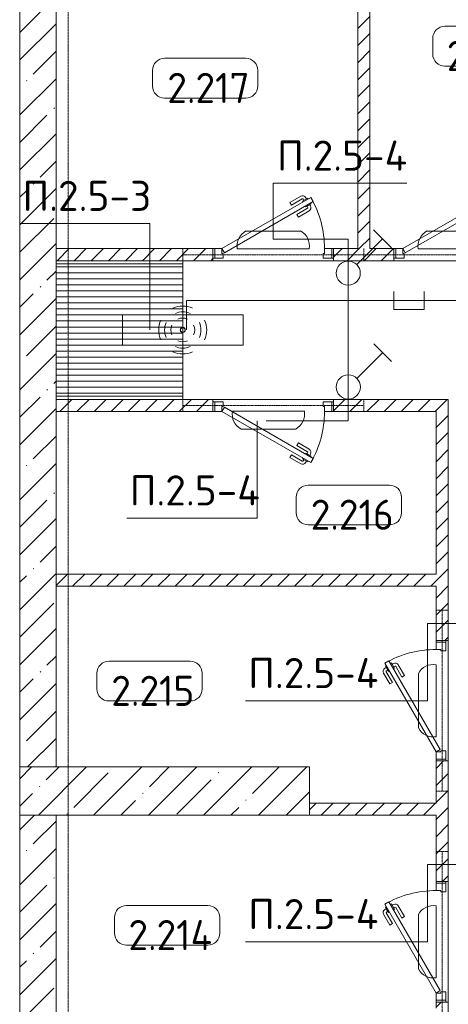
# Model space of a CAD drawing. Header units: millimetres. Extents: x -32229 to 288056, y -13689 to 125138.
# Tile 67 of 193: x -22066 to -18513, y 79131 to 87300. Entities that reach past the tile are written whole.
import ezdxf

# ---------------------------------------------------------------- set-up
doc = ezdxf.new("R2010")
doc.units = ezdxf.units.MM
doc.linetypes.add('3_ Штрих_ 1 х 1 мм', pattern=[2, 1, -1])
doc.linetypes.add('ADSK_Линия сетки', pattern=[25, 20, -2.5, 0, -2.5])
for name, color, linetype, lineweight in [('A-ANNO-NOTE', 7, 'Continuous', 18), ('A-AREA-IDEN', 7, 'Continuous', 9), ('A-DETL-THIN', 7, 'Continuous', 9), ('A-DOOR', 7, 'Continuous', 18), ('A-DOOR-FRAM', 7, 'Continuous', 9), ('A-FLOR', 7, 'Continuous', 18), ('A-WALL', 7, 'Continuous', 18), ('A-WALL-PATT', 7, 'Continuous', 40), ('G-ANNO-TEXT', 7, 'Continuous', 9), ('I-WALL', 7, 'Continuous', 18), ('M-EQPM', 7, 'Continuous', 18), ('S-BEAM', 7, 'Continuous', 18), ('S-COLS', 7, 'Continuous', 18), ('S-GRID', 7, 'Continuous', 9)]:
    doc.layers.add(name, color=color, linetype=linetype, lineweight=lineweight)
doc.layers.add('A-DETL', color=7, linetype='Continuous', lineweight=9, true_color=0x00a600)
doc.styles.add('GOST Common_4', font='GOST_Common.ttf', dxfattribs={"height": 250})
doc.styles.add('ISOCPEUR', font='isocpeur.ttf', dxfattribs={"height": 250})
pattern_1 = [(45, (0, 0), (-70.71068, 70.71068), [])]
pattern_2 = [(45, (0, 0), (-228.0985, 228.0985), []), (45, (228.1, 0), (-228.0985, 228.0985), [403.225, -80.645, 6.706, -73.939])]

# ---------------------------------------------------------------- blocks, each defined once
blk = doc.blocks.new('АР_Дверь однопольная - 1000х2100h_850__Кладовая-4627048--02 ЭО')
at = {"layer": 'A-DOOR', "color": 253, "lineweight": 13, "true_color": 0xaaaaaa}
for p, q in [((311.1, 475), (-425, 50)), ((-405, 15.4), (331.1, 440.4)), ((331.1, 440.4), (311.1, 475)), ((-425, 50), (-405, 15.4))]:
    blk.add_line(p, q, dxfattribs=at)
at = {"layer": 'A-DOOR', "color": 253, "lineweight": 5, "true_color": 0xaaaaaa}
for p, q in [((138.9, 433.3), (227.7, 484.6)), ((151.4, 411.7), (138.9, 433.3)), ((151.4, 411.7), (240.2, 462.9)), ((285.5, 469.4), (242.2, 444.4)), ((242.2, 444.4), (246.2, 437.5)), ((253, 450.7), (247, 461.1)), ((274.6, 463.2), (268.6, 473.6)), ((313.5, 420.9), (270.2, 395.9)), ((289.5, 462.5), (285.5, 469.4)), ((302.6, 414.7), (308.7, 404.3)), ((309.5, 427.9), (313.5, 420.9)), ((196.4, 333.7), (285.2, 385)), ((196.4, 333.7), (208.9, 312.1)), ((208.9, 312.1), (297.7, 363.3)), ((270.2, 395.9), (266.2, 402.9)), ((281, 402.2), (287, 391.8))]:
    blk.add_line(p, q, dxfattribs=at)
for centre, radius, start, end in [((242.7, 458.6), 30, 30, 120), ((242.7, 458.6), 4.99, 30, 120), ((-425, 50), 850, 360, 30), ((282.7, 389.3), 4.99, 300, 30), ((282.7, 389.3), 30, 300, 30)]:
    blk.add_arc(centre, radius, start, end, dxfattribs=at)
at = {"layer": 'A-DOOR-FRAM', "color": 253, "lineweight": 13, "true_color": 0xaaaaaa}
for p, q in [((-485, 50), (-500, 50)), ((-425, 50), (-485, 50)), ((-485, 50), (-485, -30)), ((-425, 10), (-425, 50)), ((-415, 10), (-425, 10)), ((-415, -30), (-415, 10)), ((425, 10), (415, 10)), ((415, 10), (415, -30)), ((485, 50), (425, 50)), ((425, 50), (425, 10)), ((485, -30), (485, 50)), ((485, 50), (500, 50)), ((-485, -30), (-500, -30)), ((-485, -30), (-415, -30)), ((415, -30), (485, -30)), ((485, -30), (500, -30))]:
    blk.add_line(p, q, dxfattribs=at)
blk = doc.blocks.new('АР_Дверь однопольная - 1000х2100h_850__Кладовая-4711580--02 ЭО')
at = {"layer": 'A-DOOR', "color": 253, "lineweight": 13, "true_color": 0xaaaaaa}
for p, q in [((-311.1, 475), (-331.1, 440.4)), ((-331.1, 440.4), (405, 15.4)), ((425, 50), (-311.1, 475)), ((405, 15.4), (425, 50))]:
    blk.add_line(p, q, dxfattribs=at)
at = {"layer": 'A-DOOR', "color": 253, "lineweight": 5, "true_color": 0xaaaaaa}
for p, q in [((-309.5, 427.9), (-313.5, 420.9)), ((-313.5, 420.9), (-270.2, 395.9)), ((-302.6, 414.7), (-308.7, 404.3)), ((-289.5, 462.5), (-285.5, 469.4)), ((-285.5, 469.4), (-242.2, 444.4)), ((-274.6, 463.2), (-268.6, 473.6)), ((-253, 450.7), (-247, 461.1)), ((-242.2, 444.4), (-246.2, 437.5)), ((-151.4, 411.7), (-240.2, 462.9)), ((-138.9, 433.3), (-227.7, 484.6)), ((-151.4, 411.7), (-138.9, 433.3)), ((-208.9, 312.1), (-297.7, 363.3)), ((-281, 402.2), (-287, 391.8)), ((-196.4, 333.7), (-285.2, 385)), ((-270.2, 395.9), (-266.2, 402.9)), ((-196.4, 333.7), (-208.9, 312.1))]:
    blk.add_line(p, q, dxfattribs=at)
for centre, radius, start, end in [((425, 50), 850, 150, 180), ((-242.7, 458.6), 30, 60, 150), ((-242.7, 458.6), 4.99, 60, 150), ((-282.7, 389.3), 30, 150, 240), ((-282.7, 389.3), 4.99, 150, 240)]:
    blk.add_arc(centre, radius, start, end, dxfattribs=at)
at = {"layer": 'A-DOOR-FRAM', "color": 253, "lineweight": 13, "true_color": 0xaaaaaa}
for p, q in [((-485, 50), (-500, 50)), ((-425, 50), (-485, 50)), ((-485, 50), (-485, -30)), ((-425, 10), (-425, 50)), ((-415, 10), (-425, 10)), ((-415, -30), (-415, 10)), ((425, 10), (415, 10)), ((415, 10), (415, -30)), ((485, 50), (425, 50)), ((425, 50), (425, 10)), ((485, -30), (485, 50)), ((485, 50), (500, 50)), ((-485, -30), (-500, -30)), ((-485, -30), (-415, -30)), ((415, -30), (485, -30)), ((485, -30), (500, -30))]:
    blk.add_line(p, q, dxfattribs=at)
blk = doc.blocks.new('АР_Приямок - ПР-2_1050х1100-V85--02 ЭО')
at = {"layer": 'M-EQPM', "lineweight": 5, "true_color": 0xaaaaaa}
h = blk.add_hatch(dxfattribs=at)
h.set_pattern_fill('FP_31', color=253, style=0, pattern_type=2)
h.set_pattern_definition([(90, (0, 0), (-50, 3e-15), [])])
h.paths.add_polyline_path([(1100, 525), (0, 525), (0, -525), (1100, -525), (1100, 95.3)])
at = {"layer": 'M-EQPM', "color": 253, "lineweight": 13, "true_color": 0xaaaaaa}
for p, q in [((0, -525), (0, 525)), ((0, 525), (1100, 525)), ((0, 525), (0, -525)), ((1100, 525), (1100, -525)), ((1100, -525), (1100, 525))]:
    blk.add_line(p, q, dxfattribs=at)
blk = doc.blocks.new('КР_Колонна_ЖБ_Прямоугольная - 400x2400h_B40-V111--02 ЭО')
at = {"layer": 'S-COLS', "lineweight": 5, "true_color": 0xaaaaaa}
h = blk.add_hatch(dxfattribs=at)
h.set_pattern_fill('FP_33', color=253, style=0, pattern_type=2)
h.set_pattern_definition([(315, (-80900, -20864.67), (228.0985, 228.0985), []), (315, (-80900, -21092.76), (228.0985, 228.0985), [403.225, -80.645, 6.706, -73.939])])
h.paths.add_polyline_path([(-200, 1200), (-200, -1200), (200, -1200), (200, 1200)])
at = {"layer": 'S-COLS', "color": 253, "lineweight": 15, "true_color": 0xaaaaaa}
for p, q in [((200, 1200), (-200, 1200)), ((-200, 1200), (-200, -1200)), ((200, -1200), (200, 1200)), ((-200, -1200), (200, -1200))]:
    blk.add_line(p, q, dxfattribs=at)
blk = doc.blocks.new('АР_Перемычка - 100_Уx1_75x5__250-250-6683530--02 ЭО')
at = {"layer": 'S-BEAM', "color": 9, "linetype": '3_ Штрих_ 1 х 1 мм', "lineweight": 15, "true_color": 0xc4c4c4}
for p, q in [((-750, 50), (-750, -50)), ((750, 50), (750, -50)), ((-750, 0), (750, 0))]:
    blk.add_line(p, q, dxfattribs=at)
blk = doc.blocks.new('Наметкина 10_РД_АР_П_rvt-1--02 ЭО')
at = {"layer": 'A-WALL-PATT', "lineweight": 5, "true_color": 0xaaaaaa}
h = blk.add_hatch(dxfattribs=at)
h.set_pattern_fill('FP_2', color=253, style=0, pattern_type=2)
h.set_pattern_definition(pattern_1)
h.paths.add_polyline_path([(-19164.7, 85400), (-19164.7, 88600), (-19264.7, 88600), (-19264.7, 85400)])
h = blk.add_hatch(dxfattribs=at)
h.set_pattern_fill('FP_3', color=253, style=0, pattern_type=2)
h.set_pattern_definition(pattern_2)
h.paths.add_polyline_path([(-22064.7, 81100), (-21764.7, 81100), (-21764.7, 88400), (-22064.7, 88400), (-22064.7, 81100)])
h = blk.add_hatch(dxfattribs=at)
h.set_pattern_fill('FP_2', color=253, style=0, pattern_type=2)
h.set_pattern_definition(pattern_1)
h.paths.add_polyline_path([(-15389.7, 85300), (-15389.7, 85400), (-16114.7, 85400), (-16114.7, 85300), (-15944.9, 85300)])
h.paths.add_polyline_path([(-17964.7, 85300), (-17114.7, 85300), (-17114.7, 85400), (-17964.7, 85400)])
h.paths.add_polyline_path([(-20464.7, 85300), (-20464.7, 85400), (-21764.7, 85400), (-21764.7, 85300)])
h.paths.add_polyline_path([(-18964.7, 85300), (-18964.7, 85400), (-19464.7, 85400), (-19464.7, 85300)])
h = blk.add_hatch(dxfattribs=at)
h.set_pattern_fill('FP_2', color=253, style=0, pattern_type=2)
h.set_pattern_definition(pattern_1)
h.paths.add_polyline_path([(-19464.7, 84050), (-18614.7, 84050), (-18614.7, 84150), (-19464.7, 84150)])
h.paths.add_polyline_path([(-21144.4, 84050), (-20464.7, 84050), (-20464.7, 84150), (-21764.7, 84150), (-21764.7, 84050)])
h = blk.add_hatch(dxfattribs=at)
h.set_pattern_fill('FP_2', color=253, style=0, pattern_type=2)
h.set_pattern_definition(pattern_1)
h.paths.add_polyline_path([(-18614.7, 75750), (-18514.7, 75750), (-18514.7, 76000), (-18614.7, 76000)])
h.paths.add_polyline_path([(-18544.7, 77000), (-18514.7, 77000), (-18514.7, 77550), (-18614.7, 77550), (-18614.7, 77000)])
h.paths.add_polyline_path([(-18514.7, 78550), (-18514.7, 79150), (-18614.7, 79150), (-18614.7, 78550), (-18544.7, 78550)])
h.paths.add_polyline_path([(-18614.7, 80150), (-18514.7, 80150), (-18514.7, 81150), (-18614.7, 81150), (-18614.7, 80700)])
h.paths.add_polyline_path([(-18614.7, 82150), (-18514.7, 82150), (-18514.7, 84150), (-18614.7, 84150), (-18614.7, 82193.4)])
h = blk.add_hatch(dxfattribs=at)
h.set_pattern_fill('FP_2', color=253, style=0, pattern_type=2)
h.set_pattern_definition(pattern_1)
h.paths.add_polyline_path([(-18614.7, 82600), (-18614.7, 82700), (-21764.7, 82700), (-21764.7, 82600), (-21144.4, 82600)])
h = blk.add_hatch(dxfattribs=at)
h.set_pattern_fill('FP_2', color=253, style=0, pattern_type=2)
h.set_pattern_definition(pattern_1)
h.paths.add_polyline_path([(-18614.7, 80700), (-18614.7, 80800), (-19664.7, 80800), (-19664.7, 80700)])
h = blk.add_hatch(dxfattribs=at)
h.set_pattern_fill('FP_3', color=253, style=0, pattern_type=2)
h.set_pattern_definition(pattern_2)
h.paths.add_polyline_path([(-22064.7, 76150), (-21764.7, 76150), (-21764.7, 80700), (-22064.7, 80700), (-22064.7, 80044.7)])
at = {"layer": 'A-FLOR', "color": 253, "lineweight": 13, "true_color": 0xaaaaaa}
for p, q in [((-20714.7, 85300), (-20714.7, 84150)), ((-19464.7, 85300), (-20464.7, 85300)), ((-20464.7, 85300), (-19464.7, 85300)), ((-17964.7, 85300), (-18964.7, 85300)), ((-18964.7, 85300), (-17964.7, 85300)), ((-20464.7, 84150), (-19464.7, 84150)), ((-19464.7, 84150), (-20464.7, 84150)), ((-18514.7, 82150), (-18514.7, 81150)), ((-18514.7, 81150), (-18514.7, 82150)), ((-18514.7, 80150), (-18514.7, 79150)), ((-18514.7, 79150), (-18514.7, 80150))]:
    blk.add_line(p, q, dxfattribs=at)
at = {"layer": 'A-WALL', "color": 253, "lineweight": 13, "true_color": 0xaaaaaa}
for p, q in [((-22064.7, 88400), (-22064.7, 81100)), ((-21764.7, 81100), (-21764.7, 88400)), ((-22064.7, 80700), (-22064.7, 76150)), ((-21764.7, 76150), (-21764.7, 80700))]:
    blk.add_line(p, q, dxfattribs=at)
at = {"layer": 'I-WALL', "color": 253, "lineweight": 13, "true_color": 0xaaaaaa}
for p, q in [((-19264.7, 88600), (-19264.7, 85400)), ((-19164.7, 85400), (-19164.7, 88600)), ((-20464.7, 85400), (-21764.7, 85400)), ((-21764.7, 85400), (-21764.7, 85300)), ((-20464.7, 85300), (-20464.7, 85400)), ((-19264.7, 85400), (-19464.7, 85400)), ((-19464.7, 85400), (-19464.7, 85300)), ((-18964.7, 85400), (-19164.7, 85400)), ((-18964.7, 85300), (-18964.7, 85400)), ((-21764.7, 85300), (-20464.7, 85300)), ((-19464.7, 85300), (-18964.7, 85300)), ((-20464.7, 84150), (-21764.7, 84150)), ((-21764.7, 84150), (-21764.7, 84050)), ((-20464.7, 84050), (-20464.7, 84150)), ((-18614.7, 84150), (-19464.7, 84150)), ((-19464.7, 84150), (-19464.7, 84050)), ((-18514.7, 84150), (-18614.7, 84150)), ((-18514.7, 82150), (-18514.7, 84150)), ((-21764.7, 84050), (-20464.7, 84050)), ((-19464.7, 84050), (-18614.7, 84050)), ((-18614.7, 84050), (-18614.7, 82700)), ((-18614.7, 82700), (-21764.7, 82700)), ((-21764.7, 82700), (-21764.7, 82600)), ((-21764.7, 82600), (-18614.7, 82600)), ((-18614.7, 82600), (-18614.7, 82150)), ((-18614.7, 82150), (-18514.7, 82150)), ((-18614.7, 81150), (-18614.7, 80800)), ((-18514.7, 81150), (-18614.7, 81150)), ((-18514.7, 80150), (-18514.7, 81150)), ((-18614.7, 80800), (-19664.7, 80800)), ((-19664.7, 80700), (-18614.7, 80700)), ((-18614.7, 80700), (-18614.7, 80150)), ((-18614.7, 80150), (-18514.7, 80150)), ((-18614.7, 79150), (-18614.7, 79100)), ((-18514.7, 79150), (-18614.7, 79150)), ((-18514.7, 78550), (-18514.7, 79150))]:
    blk.add_line(p, q, dxfattribs=at)
at = {"layer": 'A-DOOR', "color": 253, "lineweight": 13, "true_color": 0xaaaaaa}
for p in [(-19964.7, 85350), (-18464.7, 85350)]:
    blk.add_blockref('АР_Дверь однопольная - 1000х2100h_850__Кладовая-4627048--02 ЭО', p, dxfattribs=at)
for name, p, rotation in [('АР_Дверь однопольная - 1000х2100h_850__Кладовая-4711580--02 ЭО', (-19964.7, 84100), 180), ('АР_Дверь однопольная - 1000х2100h_850__Кладовая-4627048--02 ЭО', (-18564.7, 81650), 90), ('АР_Дверь однопольная - 1000х2100h_850__Кладовая-4627048--02 ЭО', (-18564.7, 79650), 90)]:
    blk.add_blockref(name, p, dxfattribs=dict(at, rotation=rotation))
at = {"layer": 'M-EQPM', "color": 253, "lineweight": 13, "true_color": 0xaaaaaa, "rotation": 269.999999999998}
blk.add_blockref('АР_Приямок - ПР-2_1050х1100-V85--02 ЭО', (-21239.7, 85275), dxfattribs=at)
at = {"layer": 'S-BEAM', "color": 253, "lineweight": 13, "true_color": 0xaaaaaa}
for p in [(-19964.7, 85350), (-18464.7, 85350)]:
    blk.add_blockref('АР_Перемычка - 100_Уx1_75x5__250-250-6683530--02 ЭО', p, dxfattribs=at)
for p, rotation in [((-19964.7, 84100), 180), ((-18564.7, 81650), 90), ((-18564.7, 79650), 90)]:
    blk.add_blockref('АР_Перемычка - 100_Уx1_75x5__250-250-6683530--02 ЭО', p, dxfattribs=dict(at, rotation=rotation))
at = {"layer": 'S-COLS', "color": 253, "lineweight": 13, "true_color": 0xaaaaaa, "rotation": 90.00000000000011}
blk.add_blockref('КР_Колонна_ЖБ_Прямоугольная - 400x2400h_B40-V111--02 ЭО', (-20864.7, 80900), dxfattribs=at)
blk = doc.blocks.new('Марка помещения 2 - Марка помещения 2-1605974--02 ЭО')
at = {"layer": 'A-AREA-IDEN', "color": 253, "true_color": 0xaaaaaa}
for p, q in [((-1.797, 0.841), (1.569, 0.841)), ((-2.297, -0.309), (-2.297, 0.341)), ((2.069, 0.341), (2.069, -0.309)), ((1.569, -0.809), (-1.797, -0.809))]:
    blk.add_line(p, q, dxfattribs=at)
for centre, start, end in [((-1.797, 0.341), 90, 180), ((1.569, 0.341), 0, 90), ((-1.797, -0.309), 180, 270), ((1.569, -0.309), 270, 360)]:
    blk.add_arc(centre, 0.5, start, end, dxfattribs=at)

msp = doc.modelspace()

# ---------------------------------------------------------------- linework, layer by layer
at = {"layer": 'A-ANNO-NOTE', "color": 5, "lineweight": 9, "true_color": 0x0000ff}
for p, q in [((-20190.6, 85546.5), (-19738.8, 85546.5)), ((-19132.2, 85556.1), (-18983.9, 85407.9)), ((-18690.6, 85546.5), (-18238.8, 85546.5)), ((-19272.1, 85267.9), (-19058, 85482)), ((-19666.1, 85399.2), (-20263.3, 85399.2)), ((-18166.1, 85399.2), (-18763.3, 85399.2)), ((-21214.7, 84851.9), (-20214.7, 84851.9)), ((-21214.7, 84599.3), (-21214.7, 84851.9)), ((-20214.7, 84851.9), (-20214.7, 84599.3)), ((-20214.7, 84599.3), (-21214.7, 84599.3)), ((-19131.6, 84611.7), (-18983.3, 84463.5)), ((-19271.5, 84323.5), (-19057.5, 84537.6)), ((-20303.2, 84050.9), (-19706.1, 84050.9)), ((-19778.8, 83903.5), (-20230.5, 83903.5)), ((-18613.9, 81948.6), (-18613.9, 81351.4)), ((-18761.2, 81424.1), (-18761.2, 81875.9)), ((-18613.9, 79948.6), (-18613.9, 79351.4)), ((-18761.2, 79424.1), (-18761.2, 79875.9))]:
    msp.add_line(p, q, dxfattribs=at)
for centre, radius in [((-19342.8, 85197.2), 100), ((-20715.6, 84725.5), 20), ((-20714.7, 84726.4), 20), ((-20714.7, 84724.6), 20), ((-20713.8, 84725.5), 20), ((-19342.2, 84252.8), 100)]:
    msp.add_circle(centre, radius, dxfattribs=at)
for centre, radius, start, end in [((-20122.3, 85421.3), 142.7, 118.57912, 188.90992), ((-19807.1, 85421.3), 142.7, 351.09008, 61.42088), ((-18622.3, 85421.3), 142.7, 118.57912, 188.90992), ((-20714.7, 84724.6), 199.6, 66, 114), ((-20714.7, 84724.6), 151.5, 66, 114), ((-20713.8, 84725.5), 199.6, 156, 204), ((-20714.7, 84724.6), 99.8, 66, 114), ((-20715.6, 84725.5), 199.6, 336, 24), ((-20713.8, 84725.5), 151.5, 156, 204), ((-20713.8, 84725.5), 99.8, 156, 204), ((-20715.6, 84725.5), 99.8, 336, 24), ((-20715.6, 84725.5), 151.5, 336, 24), ((-20714.7, 84726.4), 99.8, 246, 294), ((-20714.7, 84726.4), 199.6, 246, 294), ((-20714.7, 84726.4), 151.5, 246, 294), ((-20162.3, 84028.8), 142.7, 171.09008, 241.42088), ((-19847, 84028.8), 142.7, 298.57912, 8.90992), ((-18636, 81807.6), 142.7, 81.09008, 151.42088), ((-18636, 81492.4), 142.7, 208.57912, 278.90992), ((-18636, 79807.6), 142.7, 81.09008, 151.42088), ((-18636, 79492.4), 142.7, 208.57912, 278.90992)]:
    msp.add_arc(centre, radius, start, end, dxfattribs=at)
at = {"layer": 'A-DETL', "color": 5, "true_color": 0x0000ff}
for p, q in [((-19964.7, 85480), (-19342.8, 85480)), ((-19342.8, 85480), (-19342.8, 83972.6)), ((-18964.7, 85045), (-18964.7, 84895)), ((-18714.7, 84895), (-18714.7, 85045)), ((-13282.8, 84970), (-20682.8, 84970)), ((-20682.8, 84725.3), (-20682.8, 84970)), ((-18964.7, 84895), (-18714.7, 84895)), ((-19342.8, 83972.6), (-20022.8, 83972.6)), ((-18684.7, 81650), (-18684.7, 82290)), ((-18684.7, 82290), (-18232.7, 82290)), ((-18684.7, 79650), (-18684.7, 80290)), ((-18684.7, 80290), (-18232.7, 80290))]:
    msp.add_line(p, q, dxfattribs=at)
at = {"layer": 'A-DETL-THIN'}
for p, q in [((-18855.9, 85942.3), (-19964.7, 85942.3)), ((-19964.7, 85942.3), (-19964.7, 85480)), ((-20986.5, 85608.3), (-22066.5, 85608.3)), ((-20986.5, 85608.3), (-20986.5, 84725.7)), ((-20097.2, 83165.1), (-20097.2, 83972.6)), ((-20097.2, 83165.1), (-21177.2, 83165.1)), ((-18684.7, 81650), (-20194.7, 81650)), ((-18684.7, 79650), (-20194.7, 79650))]:
    msp.add_line(p, q, dxfattribs=at)
at = {"layer": 'S-GRID', "color": 253, "linetype": 'ADSK_Линия сетки', "true_color": 0xaaaaaa}
msp.add_line((-21664.7, -12088.9), (-21664.7, 125138.4), dxfattribs=at)

# ---------------------------------------------------------------- block references
at = {"lineweight": 5}
msp.add_blockref('Наметкина 10_РД_АР_П_rvt-1--02 ЭО', (0, 0), dxfattribs=at)
at = {"layer": 'A-AREA-IDEN', "color": 253, "true_color": 0xaaaaaa, "xscale": 199.9999999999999, "yscale": 199.9999999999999, "zscale": 199.9999999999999}
for p in [(-18183, 87076.4), (-20506.2, 86810.9), (-19314.6, 83270.4), (-20967.4, 81809.3), (-20821.6, 79783.1)]:
    msp.add_blockref('Марка помещения 2 - Марка помещения 2-1605974--02 ЭО', p, dxfattribs=at)

# ---------------------------------------------------------------- texts
at = {"layer": 'A-AREA-IDEN', "color": 253, "true_color": 0xaaaaaa, "char_height": 250, "attachment_point": 5, "line_spacing_factor": 1.022766, "style": 'GOST Common_4'}
for s, insert, width in [('\\pt100,200,300,400,500,600,700,800,900,1000,1100,1200,1300,1400,1500,1600,1700,1800,1900,2000,2100,2200,2300,2400,2500,2600,2700,2800,2900,3000,3100,3200;2.218', (-18178.5, 86998.9), 780), ('\\pt100,200,300,400,500,600,700,800,900,1000,1100,1200,1300,1400,1500,1600,1700,1800,1900,2000,2100,2200,2300,2400,2500,2600,2700,2800,2900,3000,3100,3200;2.217', (-20501.7, 86733.4), 780), ('\\pt100,200,300,400,500,600,700,800,900,1000,1100,1200,1300,1400,1500,1600,1700,1800,1900,2000,2100,2200,2300,2400,2500,2600,2700,2800,2900,3000,3100,3200;2.216', (-19310.1, 83192.9), 780), ('\\pt100,200,300,400,500,600,700,800,900,1000,1100,1200,1300,1400,1500,1600,1700,1800,1900,2000,2100,2200,2300,2400,2500,2600,2700,2800,2900,3000,3100,3200;2.215', (-20962.9, 81731.8), 780), ('\\pt100,200,300,400,500,600,700,800,900,1000,1100,1200,1300,1400,1500,1600,1700,1800,1900,2000,2100,2200,2300,2400,2500,2600,2700,2800,2900,3000,3100,3200;2.214', (-20818.1, 79705.7), 794)]:
    msp.add_mtext(s, dxfattribs=dict(at, insert=insert, width=width))
at = {"layer": 'G-ANNO-TEXT', "char_height": 250, "attachment_point": 1, "line_spacing_factor": 1.139951, "style": 'ISOCPEUR'}
for s, insert, width in [('\\pt600,1200,1800,2400,3000,3600,4200,4800,5400,6000,6600,7200,7800,8400,9000,9600,10200,10800,11400,12000,12600,13200,13800,14400,15000,15600,16200,16800,17400,18000,18600,19200;П.2.5-4', (-19933.4, 86297), 1096.86), ('\\pt600,1200,1800,2400,3000,3600,4200,4800,5400,6000,6600,7200,7800,8400,9000,9600,10200,10800,11400,12000,12600,13200,13800,14400,15000,15600,16200,16800,17400,18000,18600,19200;П.2.5-3', (-22044, 85962.9), 1068.58), ('\\pt600,1200,1800,2400,3000,3600,4200,4800,5400,6000,6600,7200,7800,8400,9000,9600,10200,10800,11400,12000,12600,13200,13800,14400,15000,15600,16200,16800,17400,18000,18600,19200;П.2.5-4', (-21154.8, 83519.7), 1096.86), ('\\pt600,1200,1800,2400,3000,3600,4200,4800,5400,6000,6600,7200,7800,8400,9000,9600,10200,10800,11400,12000,12600,13200,13800,14400,15000,15600,16200,16800,17400,18000,18600,19200;П.2.5-4', (-20172.3, 82004.6), 1096.86), ('\\pt600,1200,1800,2400,3000,3600,4200,4800,5400,6000,6600,7200,7800,8400,9000,9600,10200,10800,11400,12000,12600,13200,13800,14400,15000,15600,16200,16800,17400,18000,18600,19200;П.2.5-4', (-20172.3, 80004.6), 1096.86)]:
    msp.add_mtext(s, dxfattribs=dict(at, insert=insert, width=width))

doc.saveas('drawing.dxf')
